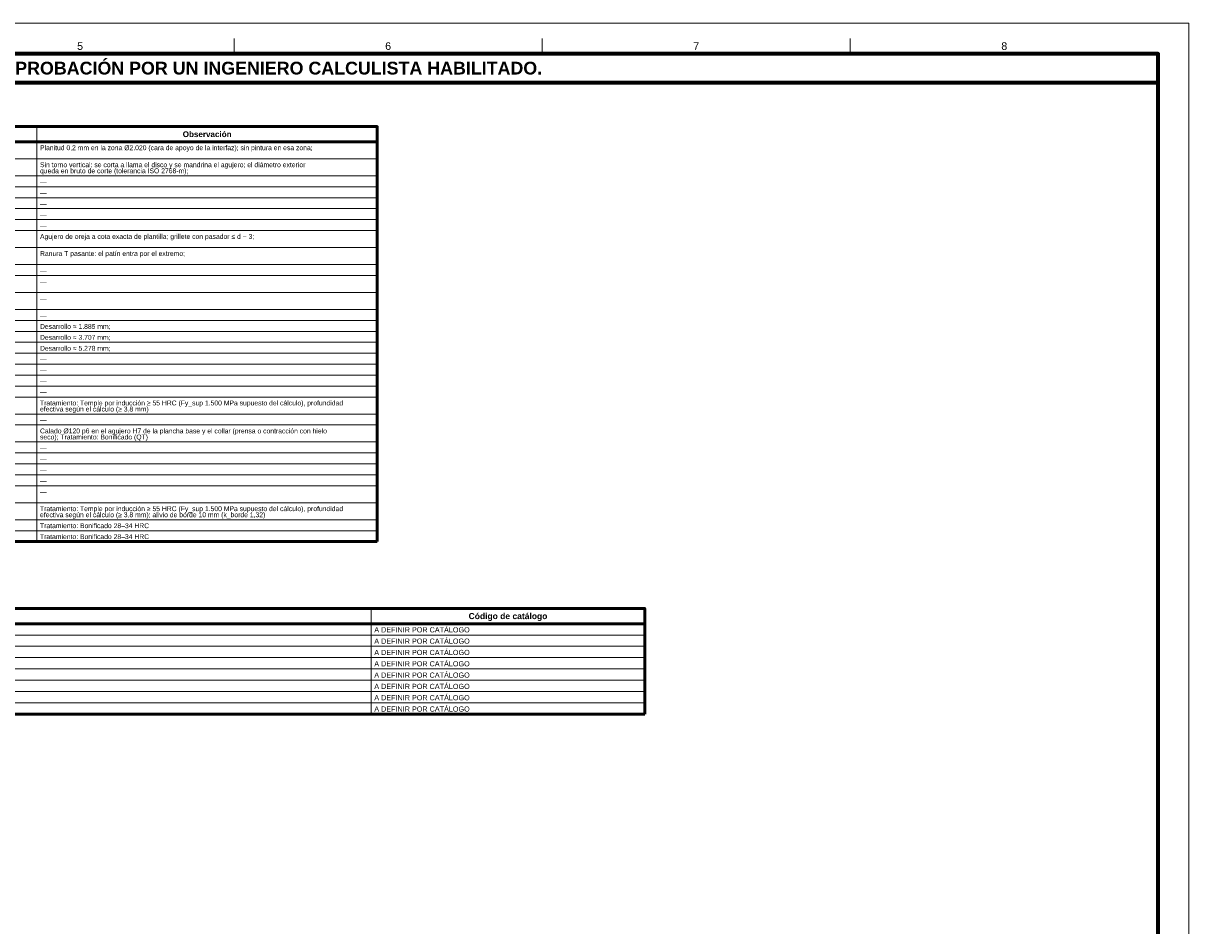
# Model space of a CAD drawing. Header units: millimetres. Extents: x 0 to 841, y 0 to 594.
# Tile 5 of 5: x 458 to 841, y 297 to 594. Entities that reach past the tile are written whole.
import ezdxf
from ezdxf.enums import TextEntityAlignment as Align

# ---------------------------------------------------------------- set-up
doc = ezdxf.new("R2010")
doc.units = ezdxf.units.MM
for name, color, linetype, lineweight in [('FINA', 7, 'CONTINUOUS', 18), ('MARCO', 7, 'CONTINUOUS', 70), ('TXT', 7, 'CONTINUOUS', 25), ('VIS', 7, 'CONTINUOUS', 50)]:
    doc.layers.add(name, color=color, linetype=linetype, lineweight=lineweight)
doc.styles.add('STD', font='LiberationSans-Regular.ttf')
doc.styles.add('STDB', font='LiberationSans-Bold.ttf')

msp = doc.modelspace()

# ---------------------------------------------------------------- linework, layer by layer
at = {"layer": 'FINA'}
for p, q in [((526.875, 584), (526.875, 589)), ((628.25, 584), (628.25, 589)), ((729.625, 584), (729.625, 589)), ((462, 560), (462, 423.4)), ((30, 555), (574, 555)), ((30, 549.4), (574, 549.4)), ((30, 543.8), (574, 543.8)), ((30, 540.2), (574, 540.2)), ((30, 536.6), (574, 536.6)), ((30, 533), (574, 533)), ((30, 529.4), (574, 529.4)), ((30, 525.8), (574, 525.8)), ((30, 520.2), (574, 520.2)), ((30, 514.6), (574, 514.6)), ((30, 511), (574, 511)), ((30, 505.4), (574, 505.4)), ((30, 499.8), (574, 499.8)), ((30, 496.2), (574, 496.2)), ((30, 492.6), (574, 492.6)), ((30, 489), (574, 489)), ((30, 485.4), (574, 485.4)), ((30, 481.8), (574, 481.8)), ((30, 478.2), (574, 478.2)), ((30, 474.6), (574, 474.6)), ((30, 471), (574, 471)), ((30, 465.4), (574, 465.4)), ((30, 461.8), (574, 461.8)), ((30, 456.2), (574, 456.2)), ((30, 452.6), (574, 452.6)), ((30, 449), (574, 449)), ((30, 445.4), (574, 445.4)), ((30, 441.8), (574, 441.8)), ((30, 436.2), (574, 436.2)), ((30, 430.6), (574, 430.6)), ((30, 427), (574, 427)), ((572, 401.4), (572, 366.6)), ((30, 396.4), (662, 396.4)), ((30, 392.675), (662, 392.675)), ((30, 388.95), (662, 388.95)), ((30, 385.225), (662, 385.225)), ((30, 381.5), (662, 381.5)), ((30, 377.775), (662, 377.775)), ((30, 374.05), (662, 374.05)), ((30, 370.325), (662, 370.325))]:
    msp.add_line(p, q, dxfattribs=at)
msp.add_lwpolyline([(0, 0), (841, 0), (841, 594), (0, 594)], close=True, dxfattribs=at)
at = {"layer": 'MARCO'}
for points in [[(20, 10), (831, 10), (831, 584), (20, 584)], [(20, 574.5), (831, 574.5), (831, 584), (20, 584)]]:
    msp.add_lwpolyline(points, close=True, dxfattribs=at)
at = {"layer": 'VIS'}
for p, q in [((574, 560), (574, 423.4)), ((30, 423.4), (574, 423.4)), ((662, 401.4), (662, 366.6)), ((30, 366.6), (662, 366.6))]:
    msp.add_line(p, q, dxfattribs=at)
for points in [[(30, 555), (574, 555), (574, 560), (30, 560)], [(30, 396.4), (662, 396.4), (662, 401.4), (30, 401.4)]]:
    msp.add_lwpolyline(points, close=True, dxfattribs=at)

# ---------------------------------------------------------------- texts
at = {"layer": 'TXT'}
for s, height, style, p in [('5', 2.5, 'STD', (476.188, 586.5)), ('6', 2.5, 'STD', (577.562, 586.5)), ('7', 2.5, 'STD', (678.938, 586.5)), ('8', 2.5, 'STD', (780.312, 586.5)), ('ESTOS PLANOS NO SON VÁLIDOS PARA FABRICACIÓN HASTA SU REVISIÓN Y APROBACIÓN POR UN INGENIERO CALCULISTA HABILITADO.', 4.2, 'STDB', (425.5, 579.25)), ('Observación', 1.9, 'STDB', (518, 557.5)), ('Código de catálogo', 2, 'STDB', (617, 398.9))]:
    msp.add_text(s, height=height, dxfattribs=dict(at, style=style)).set_placement(p, align=Align.MIDDLE_CENTER)
at = {"layer": 'TXT', "style": 'STD'}
for s, height, p in [('Planitud 0,2 mm en la zona Ø2.020 (cara de apoyo de la interfaz); sin pintura en esa zona;', 1.6, (463, 553.04)), ('Sin torno vertical: se corta a llama el disco y se mandrina el agujero; el diámetro exterior', 1.6, (463, 547.44)), ('queda en bruto de corte (tolerancia ISO 2768-m);', 1.6, (463, 545.44)), ('—', 1.6, (463, 541.84)), ('—', 1.6, (463, 538.24)), ('—', 1.6, (463, 534.64)), ('—', 1.6, (463, 531.04)), ('—', 1.6, (463, 527.44)), ('Agujero de oreja a cota exacta de plantilla; grillete con pasador ≤ d − 3;', 1.6, (463, 523.84)), ('Ranura T pasante: el patín entra por el extremo;', 1.6, (463, 518.24)), ('—', 1.6, (463, 512.64)), ('—', 1.6, (463, 509.04)), ('—', 1.6, (463, 503.44)), ('—', 1.6, (463, 497.84)), ('Desarrollo ≈ 1.885 mm;', 1.6, (463, 494.24)), ('Desarrollo ≈ 3.707 mm;', 1.6, (463, 490.64)), ('Desarrollo ≈ 5.278 mm;', 1.6, (463, 487.04)), ('—', 1.6, (463, 483.44)), ('—', 1.6, (463, 479.84)), ('—', 1.6, (463, 476.24)), ('—', 1.6, (463, 472.64)), ('Tratamiento: Temple por inducción ≥ 55 HRC (Fy_sup 1.500 MPa supuesto del cálculo), profundidad', 1.6, (463, 469.04)), ('efectiva según el cálculo (≥ 3,8 mm)', 1.6, (463, 467.04)), ('—', 1.6, (463, 463.44)), ('Calado Ø120 p6 en el agujero H7 de la plancha base y el collar (prensa o contracción con hielo', 1.6, (463, 459.84)), ('seco); Tratamiento: Bonificado (QT)', 1.6, (463, 457.84)), ('—', 1.6, (463, 454.24)), ('—', 1.6, (463, 450.64)), ('—', 1.6, (463, 447.04)), ('—', 1.6, (463, 443.44)), ('—', 1.6, (463, 439.84)), ('Tratamiento: Temple por inducción ≥ 55 HRC (Fy_sup 1.500 MPa supuesto del cálculo), profundidad', 1.6, (463, 434.24)), ('Tratamiento: Bonificado 28–34 HRC', 1.6, (463, 428.64)), ('efectiva según el cálculo (≥ 3,8 mm); alivio de borde 10 mm (k_borde 1,32)', 1.6, (463, 432.24)), ('Tratamiento: Bonificado 28–34 HRC', 1.6, (463, 425.04)), ('A DEFINIR POR CATÁLOGO', 1.7, (573, 394.38)), ('A DEFINIR POR CATÁLOGO', 1.7, (573, 390.655)), ('A DEFINIR POR CATÁLOGO', 1.7, (573, 386.93)), ('A DEFINIR POR CATÁLOGO', 1.7, (573, 383.205)), ('A DEFINIR POR CATÁLOGO', 1.7, (573, 379.48)), ('A DEFINIR POR CATÁLOGO', 1.7, (573, 375.755)), ('A DEFINIR POR CATÁLOGO', 1.7, (573, 372.03)), ('A DEFINIR POR CATÁLOGO', 1.7, (573, 368.305))]:
    msp.add_text(s, height=height, dxfattribs=at).set_placement(p, align=Align.MIDDLE_LEFT)

doc.saveas('drawing.dxf')
